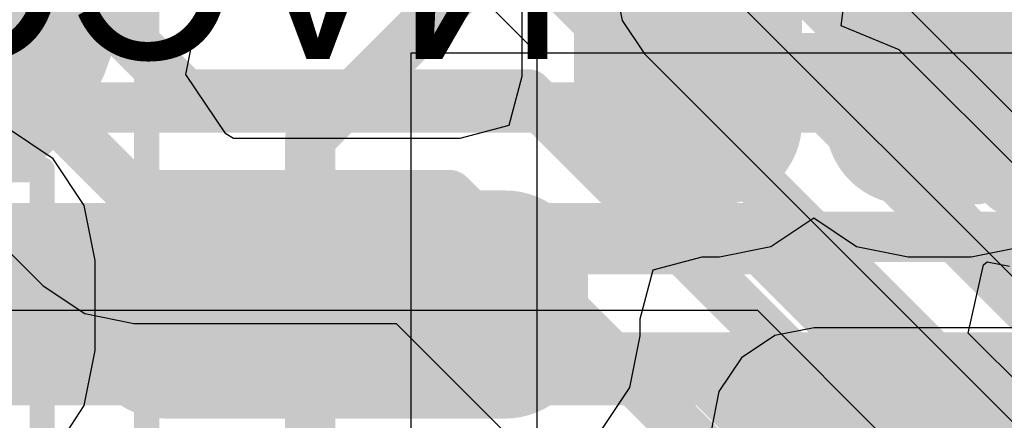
# Model space of a CAD drawing. Header units: millimetres. Extents: x -2 to 68, y -2 to 27.4.
# Tile 101 of 256: x 21.7 to 23.7, y 8 to 8.8. Entities that reach past the tile are written whole.
import ezdxf

# ---------------------------------------------------------------- set-up
doc = ezdxf.new("R2010")
doc.units = ezdxf.units.MM
for name, color, linetype in [('BottomLayer', 5, 'Continuous'), ('BottomPaste', 16, 'Continuous'), ('BottomSolder', 6, 'Continuous'), ('Mechanical10', 56, 'Continuous'), ('Mechanical13', 56, 'Continuous'), ('Mechanical15', 56, 'Continuous'), ('Mechanical42', 56, 'Continuous'), ('Mechanical6', 56, 'Continuous'), ('MidLayer2', 76, 'Continuous'), ('MidLayer3', 90, 'Continuous'), ('MidLayer5', 130, 'Continuous'), ('MidLayer6', 216, 'Continuous'), ('MidLayer7', 6, 'Continuous'), ('TopLayer', 1, 'Continuous'), ('TopPaste', 8, 'Continuous'), ('TopSolder', 216, 'Continuous')]:
    doc.layers.add(name, color=color, linetype=linetype)

# ---------------------------------------------------------------- blocks, each defined once
blk = doc.blocks.new('RES_0201_121')
at = {"layer": 'Mechanical13', "const_width": 0.12}
for points in [[(0.32, 0.17), (-0.32, 0.17)], [(-0.32, 0.17), (-0.32, -0.17)], [(0.32, 0.17), (0.32, -0.17)], [(0.32, -0.17), (-0.32, -0.17)]]:
    blk.add_lwpolyline(points, dxfattribs=at)
at = {"layer": 'Mechanical13', "const_width": 0.06}
for points in [[(-0.35, 0.17, 1), (-0.29, 0.17, 1)], [(-0.35, 0.17, 1), (-0.29, 0.17, 1)], [(0.29, 0.17, 1), (0.35, 0.17, 1)], [(0.29, 0.17, 1), (0.35, 0.17, 1)], [(-0.35, -0.17, 1), (-0.29, -0.17, 1)], [(-0.35, -0.17, 1), (-0.29, -0.17, 1)], [(0.29, -0.17, 1), (0.35, -0.17, 1)], [(0.29, -0.17, 1), (0.35, -0.17, 1)]]:
    blk.add_lwpolyline(points, format="xyb", close=True, dxfattribs=at)
at = {"layer": 'Mechanical15', "const_width": 0.05}
for points in [[(0.53, 0.27), (-0.53, 0.27)], [(-0.53, 0.27), (-0.53, -0.27)], [(0.53, 0.27), (0.53, -0.27)], [(0, 0.135), (0, -0.135)], [(0.135, 0), (-0.135, 0)], [(0.53, -0.27), (-0.53, -0.27)]]:
    blk.add_lwpolyline(points, dxfattribs=at)
at = {"layer": 'Mechanical15'}
for points, const_width in [([(-0.5425, 0.27, 1), (-0.5175, 0.27, 1)], 0.025), ([(-0.5425, 0.27, 1), (-0.5175, 0.27, 1)], 0.025), ([(0.5175, 0.27, 1), (0.5425, 0.27, 1)], 0.025), ([(0.5175, 0.27, 1), (0.5425, 0.27, 1)], 0.025), ([(-0.0125, 0.135, 1), (0.0125, 0.135, 1)], 0.025), ([(0.1013, 0, 1), (-0.1013, 0, 1)], 0.05), ([(-0.1475, 0, 1), (-0.1225, 0, 1)], 0.025), ([(-0.1138, 0, 1), (-0.0888, 0, 1)], 0.025), ([(0.0888, 0, 1), (0.1138, 0, 1)], 0.025), ([(0.1225, 0, 1), (0.1475, 0, 1)], 0.025), ([(-0.0125, -0.135, 1), (0.0125, -0.135, 1)], 0.025), ([(-0.5425, -0.27, 1), (-0.5175, -0.27, 1)], 0.025), ([(-0.5425, -0.27, 1), (-0.5175, -0.27, 1)], 0.025), ([(0.5175, -0.27, 1), (0.5425, -0.27, 1)], 0.025), ([(0.5175, -0.27, 1), (0.5425, -0.27, 1)], 0.025)]:
    blk.add_lwpolyline(points, format="xyb", close=True, dxfattribs=dict(at, const_width=const_width))
at = {"layer": 'TopLayer', "const_width": 0.0806}
for points in [[(-0.3897, 0.0894, 1), (-0.3091, 0.0894, 1)], [(-0.2409, 0.0894, 1), (-0.1603, 0.0894, 1)], [(0.1603, 0.0894, 1), (0.2409, 0.0894, 1)], [(0.3091, 0.0894, 1), (0.3897, 0.0894, 1)], [(-0.3897, -0.0894, 1), (-0.3091, -0.0894, 1)], [(-0.2409, -0.0894, 1), (-0.1603, -0.0894, 1)], [(0.1603, -0.0894, 1), (0.2409, -0.0894, 1)], [(0.3091, -0.0894, 1), (0.3897, -0.0894, 1)]]:
    blk.add_lwpolyline(points, format="xyb", close=True, dxfattribs=at)
at = {"layer": 'TopLayer'}
for points in [[(-0.2006, 0.17), (-0.3494, 0.17), (-0.2006, -0.17), (-0.3494, -0.17)], [(0.2006, -0.17), (0.3494, -0.17), (0.2006, 0.17), (0.3494, 0.17)], [(-0.12, 0.0894), (-0.43, 0.0894), (-0.12, -0.0894), (-0.43, -0.0894)], [(0.12, -0.0894), (0.43, -0.0894), (0.12, 0.0894), (0.43, 0.0894)]]:
    blk.add_solid(points, dxfattribs=at)
at = {"layer": 'TopPaste', "const_width": 0.0806}
for points in [[(-0.3897, 0.0894, 1), (-0.3091, 0.0894, 1)], [(-0.2409, 0.0894, 1), (-0.1603, 0.0894, 1)], [(0.1603, 0.0894, 1), (0.2409, 0.0894, 1)], [(0.3091, 0.0894, 1), (0.3897, 0.0894, 1)], [(-0.3897, -0.0894, 1), (-0.3091, -0.0894, 1)], [(-0.2409, -0.0894, 1), (-0.1603, -0.0894, 1)], [(0.1603, -0.0894, 1), (0.2409, -0.0894, 1)], [(0.3091, -0.0894, 1), (0.3897, -0.0894, 1)]]:
    blk.add_lwpolyline(points, format="xyb", close=True, dxfattribs=at)
at = {"layer": 'TopPaste'}
for points in [[(-0.2006, 0.17), (-0.3494, 0.17), (-0.2006, -0.17), (-0.3494, -0.17)], [(0.2006, -0.17), (0.3494, -0.17), (0.2006, 0.17), (0.3494, 0.17)], [(-0.12, 0.0894), (-0.43, 0.0894), (-0.12, -0.0894), (-0.43, -0.0894)], [(0.12, -0.0894), (0.43, -0.0894), (0.12, 0.0894), (0.43, 0.0894)]]:
    blk.add_solid(points, dxfattribs=at)
at = {"layer": 'TopSolder', "const_width": 0.0806}
for points in [[(-0.3897, 0.0894, 1), (-0.3091, 0.0894, 1)], [(-0.2409, 0.0894, 1), (-0.1603, 0.0894, 1)], [(0.1603, 0.0894, 1), (0.2409, 0.0894, 1)], [(0.3091, 0.0894, 1), (0.3897, 0.0894, 1)], [(-0.3897, -0.0894, 1), (-0.3091, -0.0894, 1)], [(-0.2409, -0.0894, 1), (-0.1603, -0.0894, 1)], [(0.1603, -0.0894, 1), (0.2409, -0.0894, 1)], [(0.3091, -0.0894, 1), (0.3897, -0.0894, 1)]]:
    blk.add_lwpolyline(points, format="xyb", close=True, dxfattribs=at)
at = {"layer": 'TopSolder'}
for points in [[(-0.2006, 0.17), (-0.3494, 0.17), (-0.2006, -0.17), (-0.3494, -0.17)], [(0.2006, -0.17), (0.3494, -0.17), (0.2006, 0.17), (0.3494, 0.17)], [(-0.12, 0.0894), (-0.43, 0.0894), (-0.12, -0.0894), (-0.43, -0.0894)], [(0.12, -0.0894), (0.43, -0.0894), (0.12, 0.0894), (0.43, 0.0894)]]:
    blk.add_solid(points, dxfattribs=at)
blk = doc.blocks.new('TP_0_8MM_B_179')
at = {"layer": 'BottomLayer', "const_width": 0.4001}
blk.add_lwpolyline([(-0.2, 0, 1), (0.2, 0, 1)], format="xyb", close=True, dxfattribs=at)
at = {"layer": 'BottomSolder', "const_width": 0.45}
blk.add_lwpolyline([(-0.225, 0, 1), (0.225, 0, 1)], format="xyb", close=True, dxfattribs=at)
blk = doc.blocks.new('QFN50P700X700X90_HS_49L_B_225')
at = {"layer": 'BottomLayer'}
for points, const_width in [([(2.6563, 3.7875, 1), (2.7187, 3.7875, 1)], 0.0625), ([(2.7812, 3.7875, 1), (2.8437, 3.7875, 1)], 0.0625), ([(2.6563, 3.1125, 1), (2.7187, 3.1125, 1)], 0.0625), ([(2.7812, 3.1125, 1), (2.8437, 3.1125, 1)], 0.0625), ([(3.0812, 2.8125, 1), (3.1437, 2.8125, 1)], 0.0625), ([(3.0812, 2.6875, 1), (3.1437, 2.6875, 1)], 0.0625), ([(2.4735, 2.499, 1), (2.5245, 2.499, 1)], 0.051), ([(3.0812, 2.3125, 1), (3.1437, 2.3125, 1)], 0.0625), ([(3.0812, 2.1875, 1), (3.1437, 2.1875, 1)], 0.0625)]:
    blk.add_lwpolyline(points, format="xyb", close=True, dxfattribs=dict(at, const_width=const_width))
for points in [[(2.8125, 3.85), (2.6875, 3.85), (2.8125, 3.05), (2.6875, 3.05)], [(2.875, 3.7875), (2.625, 3.7875), (2.875, 3.1125), (2.625, 3.1125)], [(3.1125, 2.875), (3.1125, 2.625), (3.7875, 2.875), (3.7875, 2.625)], [(3.05, 2.8125), (3.05, 2.6875), (3.85, 2.8125), (3.85, 2.6875)], [(-2.55, 2.499), (-2.55, -2.499), (2.55, 2.499), (2.55, -2.499)], [(3.1125, 2.375), (3.1125, 2.125), (3.7875, 2.375), (3.7875, 2.125)], [(3.05, 2.3125), (3.05, 2.1875), (3.85, 2.3125), (3.85, 2.1875)]]:
    blk.add_solid(points, dxfattribs=at)
at = {"layer": 'BottomPaste', "const_width": 0.0625}
for points in [[(2.6563, 3.7875, 1), (2.7187, 3.7875, 1)], [(2.7812, 3.7875, 1), (2.8437, 3.7875, 1)], [(2.6563, 3.1125, 1), (2.7187, 3.1125, 1)], [(2.7812, 3.1125, 1), (2.8437, 3.1125, 1)], [(3.0812, 2.8125, 1), (3.1437, 2.8125, 1)], [(3.0812, 2.6875, 1), (3.1437, 2.6875, 1)], [(3.0812, 2.3125, 1), (3.1437, 2.3125, 1)], [(3.0812, 2.1875, 1), (3.1437, 2.1875, 1)]]:
    blk.add_lwpolyline(points, format="xyb", close=True, dxfattribs=at)
at = {"layer": 'BottomPaste'}
for points in [[(2.8125, 3.85), (2.6875, 3.85), (2.8125, 3.05), (2.6875, 3.05)], [(2.875, 3.7875), (2.625, 3.7875), (2.875, 3.1125), (2.625, 3.1125)], [(3.1125, 2.875), (3.1125, 2.625), (3.7875, 2.875), (3.7875, 2.625)], [(3.05, 2.8125), (3.05, 2.6875), (3.85, 2.8125), (3.85, 2.6875)], [(3.1125, 2.375), (3.1125, 2.125), (3.7875, 2.375), (3.7875, 2.125)], [(3.05, 2.3125), (3.05, 2.1875), (3.85, 2.3125), (3.85, 2.1875)]]:
    blk.add_solid(points, dxfattribs=at)
at = {"layer": 'BottomSolder'}
for points, const_width in [([(2.6055, 3.7875, 1), (2.7695, 3.7875, 1)], 0.1641), ([(2.7304, 3.7875, 1), (2.8945, 3.7875, 1)], 0.1641), ([(2.6055, 3.1125, 1), (2.7695, 3.1125, 1)], 0.1641), ([(2.7304, 3.1125, 1), (2.8945, 3.1125, 1)], 0.1641), ([(3.0304, 2.8125, 1), (3.1945, 2.8125, 1)], 0.1641), ([(3.0304, 2.6875, 1), (3.1945, 2.6875, 1)], 0.1641), ([(2.4227, 2.499, 1), (2.5753, 2.499, 1)], 0.1526), ([(3.0304, 2.3125, 1), (3.1945, 2.3125, 1)], 0.1641), ([(3.0304, 2.1875, 1), (3.1945, 2.1875, 1)], 0.1641)]:
    blk.add_lwpolyline(points, format="xyb", close=True, dxfattribs=dict(at, const_width=const_width))
for points in [[(2.8125, 3.9516), (2.6875, 3.9516), (2.8125, 2.9484), (2.6875, 2.9484)], [(2.9766, 3.7875), (2.5234, 3.7875), (2.9766, 3.1125), (2.5234, 3.1125)], [(3.1125, 2.9766), (3.1125, 2.5234), (3.7875, 2.9766), (3.7875, 2.5234)], [(2.9484, 2.8125), (2.9484, 2.6875), (3.9516, 2.8125), (3.9516, 2.6875)], [(-2.6516, 2.499), (-2.6516, -2.499), (2.6516, 2.499), (2.6516, -2.499)], [(3.1125, 2.4766), (3.1125, 2.0234), (3.7875, 2.4766), (3.7875, 2.0234)], [(2.9484, 2.3125), (2.9484, 2.1875), (3.9516, 2.3125), (3.9516, 2.1875)]]:
    blk.add_solid(points, dxfattribs=at)
at = {"layer": 'Mechanical10', "const_width": 0.1}
for points in [[(-3.08, 3.5), (3.08, 3.5)], [(3.08, 3.5), (3.5, 3.08)]]:
    blk.add_lwpolyline(points, dxfattribs=at)
at = {"layer": 'Mechanical10', "const_width": 0.05}
blk.add_lwpolyline([(3.055, 3.5, 1), (3.105, 3.5, 1)], format="xyb", close=True, dxfattribs=at)
blk.add_lwpolyline([(3.055, 3.5, 1), (3.105, 3.5, 1)], format="xyb", close=True, dxfattribs=at)
at = {"layer": 'Mechanical6', "const_width": 0.05}
blk.add_lwpolyline([(-3.825, 3.825), (3.825, 3.825)], dxfattribs=at)

msp = doc.modelspace()

# ---------------------------------------------------------------- linework, layer by layer
at = {"layer": 'BottomLayer'}
for p, q in [((22.7199, 9.2875), (22.7199, 8.7032)), ((22.0527, 8.7071), (22.0868, 8.8786)), ((22.1324, 8.589), (22.0527, 8.7071)), ((22.7199, 8.7032), (22.6942, 8.6058)), ((22.6942, 8.6058), (22.5968, 8.5801)), ((22.1471, 8.5801), (22.1324, 8.589)), ((22.5968, 8.5801), (22.1471, 8.5801)), ((23.2149, 8.3652), (23.3, 8.4221)), ((23.3, 8.4221), (23.3851, 8.3652)), ((23.1125, 8.3449), (23.2149, 8.3652)), ((23.3851, 8.3652), (23.4875, 8.3449)), ((23.6125, 8.3449), (23.7149, 8.3652)), ((22.9808, 8.3192), (23.0782, 8.3449)), ((23.0782, 8.3449), (23.1125, 8.3449)), ((23.4875, 8.3449), (23.6125, 8.3449)), ((22.9551, 8.2218), (22.9808, 8.3192)), ((22.9551, 8.1875), (22.9551, 8.2218)), ((23.301, 8.2039), (23.2226, 8.1883)), ((25.7, 8.2039), (23.301, 8.2039)), ((22.9348, 8.0851), (22.9551, 8.1875)), ((23.2226, 8.1883), (23.1561, 8.1439)), ((23.1561, 8.1439), (23.1117, 8.0774)), ((22.8779, 8), (22.9348, 8.0851)), ((23.1117, 8.0774), (23.0961, 7.999))]:
    msp.add_line(p, q, dxfattribs=at)
at = {"layer": 'BottomLayer', "const_width": 0.127}
for points in [[(21.35, 7.9), (21.7, 8.25)], [(21.7, 8.25), (22.35, 8.25)]]:
    msp.add_lwpolyline(points, dxfattribs=at)
at = {"layer": 'BottomLayer', "const_width": 0.0635}
for points in [[(21.6682, 8.25, 1), (21.7317, 8.25, 1)], [(21.6682, 8.25, 1), (21.7317, 8.25, 1)], [(22.3183, 8.25, 1), (22.3818, 8.25, 1)]]:
    msp.add_lwpolyline(points, format="xyb", close=True, dxfattribs=at)
at = {"layer": 'MidLayer2'}
for p, q in [((23.6369, 8.3291), (23.6446, 8.3347)), ((23.6446, 8.3347), (23.6888, 8.3259)), ((23.6068, 8.1929), (23.6369, 8.3291)), ((24.3962, 7.4035), (23.6068, 8.1929))]:
    msp.add_line(p, q, dxfattribs=at)
at = {"layer": 'MidLayer2', "const_width": 0.12}
for points in [[(23.0977, 9.4195), (23.7882, 8.729)], [(22.8578, 9.3201), (23.6888, 8.489)], [(23.6888, 8.489), (27.1318, 8.489)], [(21.4132, 8.37), (23.199, 8.37)], [(23.199, 8.37), (24.3286, 7.2404)], [(21.3055, 8.11), (23.0914, 8.11)], [(23.0914, 8.11), (24.2209, 6.9804)]]:
    msp.add_lwpolyline(points, dxfattribs=at)
at = {"layer": 'MidLayer2', "const_width": 0.06}
for points in [[(23.6588, 8.489, 1), (23.7188, 8.489, 1)], [(23.6588, 8.489, 1), (23.7188, 8.489, 1)], [(23.169, 8.37, 1), (23.229, 8.37, 1)], [(23.169, 8.37, 1), (23.229, 8.37, 1)], [(23.0614, 8.11, 1), (23.1214, 8.11, 1)], [(23.0614, 8.11, 1), (23.1214, 8.11, 1)]]:
    msp.add_lwpolyline(points, format="xyb", close=True, dxfattribs=at)
at = {"layer": 'MidLayer3'}
for p, q in [((23.3546, 8.8037), (23.3703, 8.9242)), ((23.4694, 8.7562), (23.3546, 8.8037)), ((28.511, 3.7145), (23.4694, 8.7562)), ((20.5438, 8.239), (23.1879, 8.239)), ((23.1879, 8.239), (28.2296, 3.1974))]:
    msp.add_line(p, q, dxfattribs=at)
at = {"layer": 'MidLayer3', "const_width": 0.1}
for points in [[(20.3772, 8.6413), (23.3546, 8.6413)], [(23.3546, 8.6413), (28.4438, 3.5522)], [(20.4766, 8.4014), (23.2552, 8.4014)], [(23.2552, 8.4014), (28.3444, 3.3122)]]:
    msp.add_lwpolyline(points, dxfattribs=at)
at = {"layer": 'MidLayer3', "const_width": 0.05}
for points in [[(23.3296, 8.6413, 1), (23.3796, 8.6413, 1)], [(23.3296, 8.6413, 1), (23.3796, 8.6413, 1)], [(23.2302, 8.4014, 1), (23.2802, 8.4014, 1)], [(23.2302, 8.4014, 1), (23.2802, 8.4014, 1)]]:
    msp.add_lwpolyline(points, format="xyb", close=True, dxfattribs=at)
at = {"layer": 'MidLayer5'}
for p, q in [((24.7867, 7.5394), (23.0784, 9.2478)), ((21.2204, 8.8361), (21.7692, 8.2873)), ((21.7692, 8.2873), (21.8519, 8.232)), ((21.8519, 8.232), (21.9495, 8.2126)), ((21.9495, 8.2126), (22.4702, 8.2126)), ((22.4702, 8.2126), (22.9277, 7.7551))]:
    msp.add_line(p, q, dxfattribs=at)
at = {"layer": 'MidLayer5', "const_width": 0.1}
for points in [[(21.5755, 9.1432), (22.0513, 8.6675)], [(22.8982, 9.0675), (24.6065, 7.3592)], [(21.3756, 9.0414), (21.9495, 8.4675)], [(22.8153, 8.8675), (24.4065, 7.2763)], [(22.0513, 8.6675), (22.7325, 8.6675)], [(22.7325, 8.6675), (24.2065, 7.1935)], [(21.9495, 8.4675), (22.5757, 8.4675)], [(22.5757, 8.4675), (23.2, 7.8433)]]:
    msp.add_lwpolyline(points, dxfattribs=at)
at = {"layer": 'MidLayer5', "const_width": 0.05}
for points in [[(22.0263, 8.6675, 1), (22.0763, 8.6675, 1)], [(22.0263, 8.6675, 1), (22.0763, 8.6675, 1)], [(22.7075, 8.6675, 1), (22.7575, 8.6675, 1)], [(22.7075, 8.6675, 1), (22.7575, 8.6675, 1)], [(21.9245, 8.4675, 1), (21.9745, 8.4675, 1)], [(21.9245, 8.4675, 1), (21.9745, 8.4675, 1)], [(22.5507, 8.4675, 1), (22.6007, 8.4675, 1)], [(22.5507, 8.4675, 1), (22.6007, 8.4675, 1)]]:
    msp.add_lwpolyline(points, format="xyb", close=True, dxfattribs=at)
at = {"layer": 'MidLayer6', "const_width": 0.1}
for points in [[(22.7077, 9.2579), (23.2265, 8.7392)], [(23.2265, 8.7392), (27.0467, 8.7392)], [(20.6076, 8.3847), (24.1847, 8.3847)], [(20.6947, 8.1447), (24.2275, 8.1447)]]:
    msp.add_lwpolyline(points, dxfattribs=at)
at = {"layer": 'MidLayer6', "const_width": 0.05}
msp.add_lwpolyline([(23.2015, 8.7392, 1), (23.2515, 8.7392, 1)], format="xyb", close=True, dxfattribs=at)
msp.add_lwpolyline([(23.2015, 8.7392, 1), (23.2515, 8.7392, 1)], format="xyb", close=True, dxfattribs=at)
at = {"layer": 'MidLayer7'}
for p, q in [((22.904, 8.8921), (22.9195, 8.8141)), ((24, 8), (23.1079, 8.8921)), ((22.9195, 8.8141), (22.9637, 8.7479)), ((22.9637, 8.7479), (22.9637, 8.7479)), ((22.9637, 8.7479), (23.7961, 7.9155))]:
    msp.add_line(p, q, dxfattribs=at)
at = {"layer": 'TopLayer'}
for p, q in [((22.2792, 9.2208), (22.75, 8.75)), ((22.5, 3.9522), (22.5, 8.75)), ((22.5, 8.75), (26.7396, 8.75)), ((22.75, 8.75), (22.75, 4.25)), ((21.7891, 8.5397), (21.6963, 8.6017)), ((21.7891, 8.5397), (21.6963, 8.6017)), ((21.8511, 8.4469), (21.7891, 8.5397)), ((21.8511, 8.4469), (21.7891, 8.5397)), ((21.8729, 8.3374), (21.8511, 8.4469)), ((21.8729, 8.3374), (21.8511, 8.4469)), ((21.8729, 8.1586), (21.8729, 8.3374)), ((21.8729, 8.1586), (21.8729, 8.3374)), ((21.8511, 8.0491), (21.8729, 8.1586)), ((21.8511, 8.0491), (21.8729, 8.1586)), ((21.8161, 7.9966), (21.8511, 8.0491)), ((21.8161, 7.9966), (21.8511, 8.0491))]:
    msp.add_line(p, q, dxfattribs=at)

# ---------------------------------------------------------------- block references
for name, p, rotation in [('QFN50P700X700X90_HS_49L_B_225', (25.8, 5.5), 90), ('TP_0_8MM_B_179', (21.475, 8.8786), 270), ('RES_0201_121', (21.2374, 8.248), 180)]:
    msp.add_blockref(name, p, dxfattribs=dict(rotation=rotation))

# ---------------------------------------------------------------- texts
at = {"layer": 'Mechanical42', "text_generation_flag": 2}
msp.add_text('NVCC_SD2', height=0.35, dxfattribs=at).set_placement((22.8092, 8.7376))

doc.saveas('drawing.dxf')
